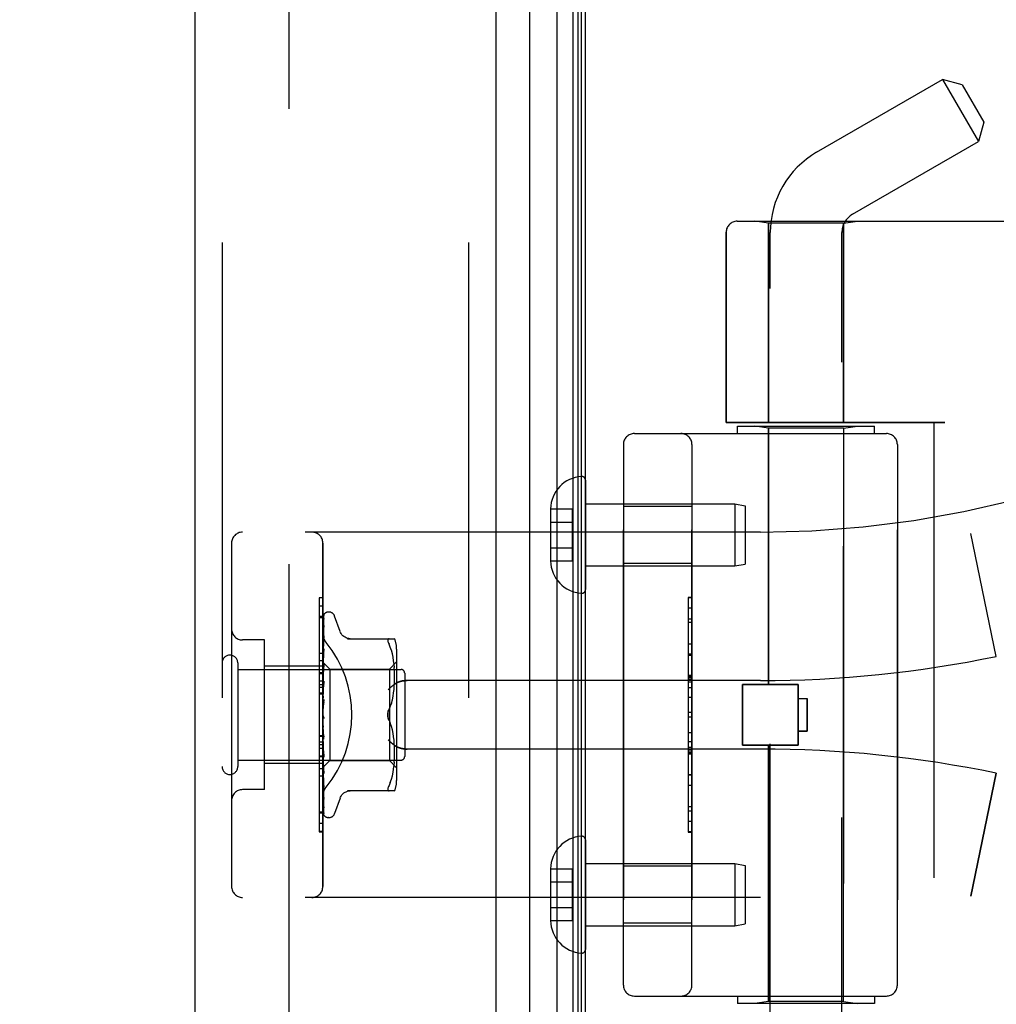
# Model space of a CAD drawing. Header units: inches. Extents: x 0 to 227, y 0 to 147.
# Tile 256 of 256: x 117.55 to 120.22, y 79.2 to 81.9. Entities that reach past the tile are written whole.
import ezdxf

# ---------------------------------------------------------------- set-up
doc = ezdxf.new("R2010")
doc.units = ezdxf.units.IN
doc.header["$LTSCALE"] = 12.466667
doc.header["$MEASUREMENT"] = 0
doc.linetypes.add('HIDDEN', pattern=[0.2, 0.1, -0.1])
doc.layers.get('0').update_dxf_attribs({"linetype": 'CONTINUOUS'})
for name, color, linetype in [('DEFAULT_2', 8, 'HIDDEN'), ('DIMENSIONS', 7, 'CONTINUOUS'), ('LEFTHAND_DOOR_ASSEMBLY', 7, 'CONTINUOUS'), ('RIGHTHAND_DOOR_ASSEMBLY', 7, 'CONTINUOUS')]:
    doc.layers.add(name, color=color, linetype=linetype)
doc.styles.get("Standard").update_dxf_attribs({"font": 'arial.ttf'})
doc.dimstyles.new('DIMSTYLE_1', dxfattribs={"dimtxt": 1, "dimasz": 1.333333, "dimexe": 0.09, "dimexo": 0.07, "dimgap": 0.0375, "dimtad": 0, "dimtih": 1, "dimtoh": 1, "dimzin": 4, "dimdsep": 46, "dimtxsty": 'Standard', "dimblk": '_FILLED', "dimblk1": '_FILLED', "dimblk2": '_FILLED', "dimcen": 0.09, "dimadec": 3, "dimazin": 1, "dimtfac": 1, "dimtdec": 3, "dimtofl": 0, "dimtmove": 0, "dimatfit": 3, "dimldrblk": '_FILLED', "dimfxl": 0, "dimtolj": 1, "dimtzin": 4, "dimarcsym": 0})

# ---------------------------------------------------------------- blocks, each defined once
blk = doc.blocks.new('_FILLED')
at = {"color": 0, "linetype": 'ByBlock'}
blk.add_solid([(0, 0), (-1, 0.2), (-1, -0.2)], dxfattribs=at)
blk = doc.blocks.new('*D12')
at = {"layer": 'DIMENSIONS', "color": 2, "linetype": 'Continuous'}
for p, q in [((118.2684, 101.6174), (114.005, 101.6174)), ((115.205, 101.6174), (115.205, 72.6174)), ((115.205, 41.6174), (115.205, 70.6174)), ((118.2794, 41.6174), (114.005, 41.6174))]:
    blk.add_line(p, q, dxfattribs=at)
at = {"layer": 'DIMENSIONS', "color": 2, "linetype": 'Continuous', "xscale": 1.3333333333, "yscale": 1.3333333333, "zscale": 1.3333333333}
for p, rotation in [((115.205, 101.6174), 90), ((115.205, 41.6174), 270)]:
    blk.add_blockref('_FILLED', p, dxfattribs=dict(at, rotation=rotation))
at = {"layer": 'DIMENSIONS', "color": 2, "linetype": 'Continuous', "insert": (115.205, 72.1174), "char_height": 1, "width": 3.494424, "attachment_point": 2, "line_spacing_factor": 0.9}
blk.add_mtext('60.00', dxfattribs=at)

msp = doc.modelspace()

# ---------------------------------------------------------------- linework, layer by layer
at = {"color": 3, "linetype": 'Continuous'}
msp.add_line((119.0977, 41.7214), (119.0977, 101.5134), dxfattribs=at)
at = {"layer": 'DEFAULT_2', "color": 8, "linetype": 'HIDDEN'}
msp.add_line((118.2852, 100.3518), (118.2852, 42.8829), dxfattribs=at)
at = {"layer": 'LEFTHAND_DOOR_ASSEMBLY', "color": 8, "linetype": 'HIDDEN'}
for p, q in [((118.1027, 101.2324), (118.1027, 42.0024)), ((118.7777, 101.2324), (118.7777, 42.0024)), ((119.513, 81.3436), (121.5767, 81.3436)), ((119.5987, 81.3384), (119.5612, 81.3436)), ((119.5987, 81.3384), (119.5987, 80.7924)), ((119.8047, 81.3384), (119.5987, 81.3384)), ((119.8047, 81.3384), (119.8422, 81.3436)), ((119.8047, 81.3384), (119.8047, 80.7924)), ((119.483, 81.3136), (119.483, 80.7924)), ((120.0817, 80.7924), (119.483, 80.7924)), ((120.0517, 80.7924), (120.0517, 79.1924)), ((119.5142, 80.7624), (119.5142, 80.7824)), ((119.5142, 80.7824), (119.8892, 80.7824)), ((119.5987, 80.7771), (119.5612, 80.7824)), ((119.5987, 80.0754), (119.5987, 80.7771)), ((119.8047, 80.7771), (119.5987, 80.7771)), ((119.8047, 80.7771), (119.8422, 80.7824)), ((119.8047, 79.2077), (119.8047, 80.7771)), ((119.8892, 80.7624), (119.8892, 80.7824)), ((119.2317, 80.7624), (119.9217, 80.7624)), ((119.2017, 80.7324), (119.2017, 79.2524)), ((119.3892, 79.2524), (119.3892, 80.7324)), ((119.9517, 80.7324), (119.9517, 79.2524)), ((119.3892, 80.5629), (119.2017, 80.5629)), ((119.5767, 80.4924), (118.1587, 80.4924)), ((120.2227, 80.1524), (120.1529, 80.489)), ((118.1287, 80.4624), (118.1287, 79.5224)), ((118.3787, 79.5224), (118.3787, 80.4624)), ((119.3892, 80.4069), (119.2017, 80.4069)), ((119.3792, 80.3133), (119.3792, 79.6714)), ((119.3792, 80.3133), (119.3892, 80.3133)), ((119.3892, 80.3131), (119.3792, 80.3131)), ((118.3687, 80.2902), (118.3687, 79.8795)), ((118.3787, 80.2902), (118.3687, 80.2902)), ((118.3787, 80.2617), (118.3687, 80.2617)), ((119.3792, 80.255), (119.3892, 80.255)), ((119.3892, 80.2448), (119.3792, 80.2448)), ((118.2187, 80.1974), (118.1587, 80.1974)), ((118.2187, 79.7874), (118.2187, 80.1974)), ((119.3892, 80.186), (119.3792, 80.186)), ((119.3792, 80.1558), (119.3892, 80.1558)), ((118.3787, 80.1254), (118.2187, 80.1254)), ((118.3787, 80.1404), (118.3687, 80.1404)), ((119.3792, 80.0992), (119.3892, 80.0992)), ((119.3792, 80.099), (119.3892, 80.099)), ((119.3892, 80.0987), (119.3792, 80.0987)), ((118.3787, 80.0843), (118.3687, 80.0843)), ((118.3787, 80.0743), (118.3687, 80.0743)), ((118.3787, 80.0671), (118.3687, 80.0671)), ((119.5767, 80.0861), (118.6091, 80.0861)), ((119.5277, 79.9094), (119.5277, 80.0754)), ((119.5277, 80.0754), (119.6797, 80.0754)), ((119.6797, 79.9094), (119.6797, 80.0754)), ((118.3787, 80.052), (118.3687, 80.052)), ((119.3792, 80.0408), (119.3892, 80.0408)), ((119.6797, 80.0374), (119.7047, 80.0374)), ((119.7047, 80.0374), (119.7047, 79.9474)), ((119.3892, 79.9987), (119.3792, 79.9987)), ((118.3687, 79.9357), (118.3787, 79.9357)), ((119.7047, 79.9474), (119.6797, 79.9474)), ((119.3892, 79.9185), (119.3792, 79.9185)), ((119.3892, 79.9029), (119.3792, 79.9029)), ((119.5277, 79.9094), (119.6797, 79.9094)), ((119.5987, 79.2077), (119.5987, 79.9094)), ((118.3687, 79.8795), (118.3787, 79.8795)), ((118.3687, 79.8791), (118.3687, 79.6718)), ((118.3787, 79.8791), (118.3687, 79.8791)), ((118.3787, 79.8774), (118.3687, 79.8774)), ((119.5767, 79.8986), (118.6091, 79.8986)), ((119.3892, 79.8953), (119.3792, 79.8953)), ((119.3892, 79.8899), (119.3792, 79.8899)), ((119.3892, 79.8851), (119.3792, 79.8851)), ((118.3787, 79.8594), (118.2187, 79.8594)), ((118.3787, 79.824), (118.3687, 79.824)), ((119.3892, 79.8267), (119.3792, 79.8267)), ((120.2227, 79.8324), (120.1529, 79.4958)), ((118.2187, 79.7874), (118.1587, 79.7874)), ((118.3687, 79.7271), (118.3787, 79.7271)), ((119.3892, 79.7004), (119.3792, 79.7004)), ((118.3787, 79.6726), (118.3687, 79.6726)), ((118.3687, 79.6718), (118.3787, 79.6718)), ((119.3892, 79.6714), (119.3792, 79.6714)), ((119.3892, 79.5779), (119.2017, 79.5779)), ((119.5767, 79.4924), (118.1587, 79.4924)), ((119.3892, 79.4219), (119.2017, 79.4219)), ((119.2317, 79.2224), (119.9217, 79.2224)), ((119.5142, 79.2224), (119.5142, 79.2024)), ((119.8892, 79.2024), (119.5142, 79.2024)), ((119.5987, 79.2077), (119.5612, 79.2024)), ((119.8047, 79.2077), (119.5987, 79.2077)), ((119.8047, 79.2077), (119.8422, 79.2024)), ((119.8892, 79.2224), (119.8892, 79.2024))]:
    msp.add_line(p, q, dxfattribs=at)
for points in [[(118.3875, 80.1904), (118.387, 80.191), (118.3866, 80.1916), (118.3861, 80.1922), (118.3857, 80.1928), (118.3852, 80.1935), (118.3848, 80.1941), (118.3844, 80.1948), (118.3839, 80.1955), (118.3835, 80.1962), (118.3832, 80.1969), (118.3828, 80.1976), (118.3824, 80.1984), (118.3821, 80.1991), (118.3817, 80.1999), (118.3814, 80.2006), (118.3811, 80.2014), (118.3808, 80.2022), (118.3805, 80.2029), (118.3803, 80.2037), (118.3801, 80.2045), (118.3798, 80.2053), (118.3796, 80.2061), (118.3795, 80.2069), (118.3793, 80.2076), (118.3792, 80.2084), (118.379, 80.2092), (118.3789, 80.21), (118.3789, 80.2107), (118.3788, 80.2115), (118.3787, 80.2123), (118.3787, 80.213), (118.3787, 80.2138)], [(118.5579, 80.0611), (118.5584, 80.0617), (118.5589, 80.0623), (118.5595, 80.0628), (118.56, 80.0634), (118.5606, 80.064), (118.5612, 80.0645), (118.5617, 80.0651), (118.5623, 80.0657), (118.5629, 80.0662), (118.5635, 80.0668), (118.5641, 80.0674), (118.5648, 80.0679), (118.5654, 80.0685), (118.566, 80.069), (118.5667, 80.0696), (118.5673, 80.0701), (118.568, 80.0707), (118.5686, 80.0712), (118.5693, 80.0717), (118.5699, 80.0723), (118.5706, 80.0728), (118.5712, 80.0733), (118.5719, 80.0738), (118.5726, 80.0743), (118.5732, 80.0748), (118.5739, 80.0753), (118.5746, 80.0757), (118.5752, 80.0762), (118.5759, 80.0766), (118.5765, 80.0771), (118.5772, 80.0775), (118.5778, 80.0779), (118.5785, 80.0783), (118.5791, 80.0787)], [(118.6091, 80.0861), (118.6079, 80.0861), (118.6066, 80.0861), (118.6053, 80.086), (118.604, 80.086), (118.6028, 80.0859), (118.6016, 80.0858), (118.6003, 80.0856), (118.5991, 80.0855), (118.598, 80.0853), (118.5968, 80.0851), (118.5957, 80.0849), (118.5946, 80.0847), (118.5935, 80.0844), (118.5924, 80.0842), (118.5914, 80.0839), (118.5904, 80.0836), (118.5894, 80.0833), (118.5885, 80.083), (118.5875, 80.0827), (118.5866, 80.0824), (118.5858, 80.082), (118.5849, 80.0817), (118.5841, 80.0814), (118.5833, 80.081), (118.5826, 80.0806), (118.5818, 80.0803), (118.5811, 80.0799), (118.5804, 80.0795), (118.5798, 80.0791), (118.5791, 80.0787)], [(118.5791, 79.906), (118.5785, 79.9064), (118.5778, 79.9069), (118.5772, 79.9073), (118.5765, 79.9077), (118.5759, 79.9081), (118.5752, 79.9086), (118.5746, 79.9091), (118.5739, 79.9095), (118.5732, 79.91), (118.5726, 79.9105), (118.5719, 79.911), (118.5712, 79.9115), (118.5706, 79.912), (118.5699, 79.9125), (118.5693, 79.913), (118.5686, 79.9136), (118.568, 79.9141), (118.5673, 79.9146), (118.5667, 79.9152), (118.566, 79.9157), (118.5654, 79.9163), (118.5648, 79.9169), (118.5641, 79.9174), (118.5635, 79.918), (118.5629, 79.9185), (118.5623, 79.9191), (118.5617, 79.9197), (118.5612, 79.9202), (118.5606, 79.9208), (118.56, 79.9214), (118.5595, 79.922), (118.5589, 79.9225), (118.5584, 79.9231), (118.5579, 79.9236)], [(118.5791, 79.906), (118.5798, 79.9057), (118.5804, 79.9053), (118.5811, 79.9049), (118.5818, 79.9045), (118.5826, 79.9041), (118.5833, 79.9038), (118.5841, 79.9034), (118.5849, 79.9031), (118.5858, 79.9027), (118.5866, 79.9024), (118.5875, 79.9021), (118.5885, 79.9018), (118.5894, 79.9015), (118.5904, 79.9012), (118.5914, 79.9009), (118.5924, 79.9006), (118.5935, 79.9004), (118.5946, 79.9001), (118.5957, 79.8999), (118.5968, 79.8997), (118.598, 79.8995), (118.5991, 79.8993), (118.6003, 79.8992), (118.6016, 79.899), (118.6028, 79.8989), (118.604, 79.8988), (118.6053, 79.8987), (118.6066, 79.8987), (118.6079, 79.8987), (118.6091, 79.8986)], [(118.3787, 79.771), (118.3787, 79.7718), (118.3787, 79.7725), (118.3788, 79.7733), (118.3789, 79.774), (118.3789, 79.7748), (118.379, 79.7756), (118.3792, 79.7764), (118.3793, 79.7772), (118.3795, 79.7779), (118.3796, 79.7787), (118.3798, 79.7795), (118.3801, 79.7803), (118.3803, 79.7811), (118.3805, 79.7819), (118.3808, 79.7826), (118.3811, 79.7834), (118.3814, 79.7842), (118.3817, 79.7849), (118.3821, 79.7857), (118.3824, 79.7864), (118.3828, 79.7872), (118.3832, 79.7879), (118.3835, 79.7886), (118.3839, 79.7893), (118.3844, 79.79), (118.3848, 79.7907), (118.3852, 79.7913), (118.3857, 79.792), (118.3861, 79.7926), (118.3866, 79.7932), (118.387, 79.7938), (118.3875, 79.7944)]]:
    msp.add_lwpolyline(points, dxfattribs=at)
for centre, radius, start, end in [((119.513, 81.3136), 0.03, 90, 180), ((119.5767, 83.2675), 2.7751, 270, 316.1116), ((119.2317, 80.7324), 0.03, 90, 180), ((119.3592, 80.7324), 0.03, 0, 90), ((119.9217, 80.7324), 0.03, 0, 90), ((118.1587, 80.4624), 0.03, 90, 180), ((118.3487, 80.4624), 0.03, 0, 90), ((118.1587, 80.2274), 0.03, 180, 270), ((119.5767, 83.2675), 3.1814, 270, 281.7157), ((119.5767, 76.7173), 3.1814, 78.2843, 90), ((118.1587, 79.7574), 0.03, 90, 180), ((118.1587, 79.5224), 0.03, 180, 270), ((118.3487, 79.5224), 0.03, 270, 360), ((119.5767, 76.7173), 2.7751, 43.8884, 90), ((119.2317, 79.2524), 0.03, 180, 270), ((119.3592, 79.2524), 0.03, 270, 360), ((119.9217, 79.2524), 0.03, 270, 360)]:
    msp.add_arc(centre, radius, start, end, dxfattribs=at)
msp.add_ellipse((118.1457, 79.9924), major_axis=(0, 0.3125), ratio=1, start_param=-2.256904, end_param=-0.884689, dxfattribs=at)
at = {"layer": 'RIGHTHAND_DOOR_ASSEMBLY', "color": 7, "linetype": 'Continuous'}
for p, q in [((119.02, 41.952), (119.02, 101.2828)), ((118.9448, 101.2544), (118.9448, 41.9804)), ((119.0634, 101.2738), (119.0634, 41.961)), ((119.0771, 101.2671), (119.0771, 41.9677)), ((119.0858, 101.2647), (119.0858, 41.9701))]:
    msp.add_line(p, q, dxfattribs=at)
at = {"layer": 'RIGHTHAND_DOOR_ASSEMBLY', "color": 3, "linetype": 'Continuous'}
for p, q in [((118.0277, 101.2324), (118.0277, 42.0024)), ((118.8527, 101.2324), (118.8527, 42.0024))]:
    msp.add_line(p, q, dxfattribs=at)
at = {"layer": 'RIGHTHAND_DOOR_ASSEMBLY', "color": 8, "linetype": 'HIDDEN'}
for p, q in [((118.1027, 101.2324), (118.1027, 42.0024)), ((118.7777, 101.2324), (118.7777, 42.0024)), ((119.7307, 81.5324), (120.0758, 81.7316)), ((120.0758, 81.7316), (120.1738, 81.5619)), ((120.1291, 81.7173), (120.0758, 81.7316)), ((120.1291, 81.7173), (120.1881, 81.6152)), ((120.1881, 81.6152), (120.1738, 81.5619)), ((119.8287, 81.3626), (120.1738, 81.5619)), ((119.513, 81.3436), (121.5767, 81.3436)), ((119.5987, 81.3384), (119.5612, 81.3436)), ((119.5987, 80.7924), (119.5987, 81.3384)), ((119.8047, 81.3384), (119.5987, 81.3384)), ((119.8047, 81.3384), (119.8422, 81.3436)), ((119.8047, 80.7924), (119.8047, 81.3384)), ((119.483, 80.7924), (119.483, 81.3136)), ((119.6037, 78.6658), (119.6037, 81.3124)), ((119.7997, 78.4644), (119.7997, 81.3124)), ((119.483, 80.7924), (120.0817, 80.7924)), ((120.0517, 80.7924), (120.0517, 79.1924)), ((119.5142, 80.7624), (119.5142, 80.7824)), ((119.5142, 80.7824), (119.8892, 80.7824)), ((119.5987, 80.7771), (119.5612, 80.7824)), ((119.5987, 80.7771), (119.5987, 80.0754)), ((119.8047, 80.7771), (119.5987, 80.7771)), ((119.8047, 80.7771), (119.8422, 80.7824)), ((119.8047, 80.7771), (119.8047, 79.2077)), ((119.8892, 80.7624), (119.8892, 80.7824)), ((119.2317, 80.7624), (119.9217, 80.7624)), ((119.2017, 79.2524), (119.2017, 80.7324)), ((119.3892, 80.7324), (119.3892, 79.2524)), ((119.9517, 79.2524), (119.9517, 80.7324)), ((119.0977, 80.6348), (119.0977, 80.335)), ((119.0022, 80.5559), (119.0022, 80.5549)), ((119.0022, 80.5559), (119.0622, 80.5559)), ((119.0022, 80.5549), (119.0022, 80.4149)), ((119.0622, 80.4138), (119.0622, 80.5559)), ((119.0977, 80.5699), (119.5068, 80.5699)), ((119.3892, 80.5629), (119.2017, 80.5629)), ((119.5068, 80.5699), (119.5068, 80.3999)), ((119.5068, 80.5699), (119.5352, 80.5649)), ((119.5352, 80.5649), (119.5352, 80.4049)), ((119.0022, 80.5199), (119.0622, 80.5199)), ((119.5767, 80.4924), (118.1587, 80.4924)), ((120.2227, 80.1524), (120.1529, 80.489)), ((118.1287, 80.4624), (118.1287, 79.5224)), ((118.3787, 80.4624), (118.3787, 79.5224)), ((119.0022, 80.4499), (119.0622, 80.4499)), ((119.0022, 80.4149), (119.0022, 80.4138)), ((119.0022, 80.4138), (119.0622, 80.4138)), ((119.0977, 80.3999), (119.5068, 80.3999)), ((119.3892, 80.4069), (119.2017, 80.4069)), ((119.5068, 80.3999), (119.5352, 80.4049)), ((118.3687, 80.313), (118.3687, 80.1057)), ((118.3787, 80.313), (118.3687, 80.313)), ((118.3787, 80.3122), (118.3687, 80.3122)), ((119.3792, 80.3134), (119.3792, 79.6714)), ((119.3892, 80.3134), (119.3792, 80.3134)), ((119.3892, 80.2844), (119.3792, 80.2844)), ((118.3787, 80.2577), (118.3687, 80.2577)), ((118.3795, 80.1352), (118.3813, 80.264)), ((118.3795, 80.1352), (118.3813, 80.2634)), ((118.3795, 80.1301), (118.3813, 80.2548)), ((118.3795, 80.13), (118.3813, 80.253)), ((118.3813, 80.254), (118.3807, 80.2527)), ((118.3821, 80.2663), (118.3816, 80.2656)), ((118.3952, 80.2736), (118.3944, 80.2736)), ((118.4263, 80.2204), (118.4109, 80.2627)), ((118.3795, 80.12), (118.3813, 80.2361)), ((118.3795, 80.1198), (118.3813, 80.2332)), ((118.3813, 80.2361), (118.3814, 80.2365)), ((118.3813, 80.2332), (118.3814, 80.2337)), ((118.2187, 80.1974), (118.1587, 80.1974)), ((118.2187, 79.7874), (118.2187, 80.1974)), ((118.3801, 80.199), (118.3793, 80.192)), ((118.3795, 80.1053), (118.3813, 80.2085)), ((118.3795, 80.105), (118.3813, 80.2047)), ((118.3813, 80.2085), (118.3813, 80.2086)), ((118.3813, 80.2086), (118.3814, 80.2086)), ((118.3813, 80.2047), (118.3813, 80.2047)), ((118.446, 80.2007), (118.5752, 80.2007)), ((118.5576, 80.2), (118.5585, 80.2005)), ((118.5598, 80.2007), (118.5585, 80.2005)), ((118.3793, 80.192), (118.3787, 80.1863)), ((118.3795, 80.0865), (118.3813, 80.1732)), ((118.3813, 80.173), (118.3806, 80.1659)), ((118.3813, 80.1732), (118.3813, 80.1731)), ((118.5634, 80.1777), (118.5598, 80.1861)), ((118.5665, 80.1688), (118.5634, 80.1777)), ((118.5807, 80.172), (118.5807, 79.8128)), ((118.3687, 80.1608), (118.3787, 80.1608)), ((118.3793, 80.1537), (118.3787, 80.1474)), ((118.3806, 80.1659), (118.3793, 80.1537)), ((118.3795, 80.0861), (118.3813, 80.1684)), ((118.569, 80.1595), (118.5664, 80.1689)), ((118.571, 80.1499), (118.569, 80.1595)), ((118.5725, 80.1404), (118.571, 80.15)), ((119.3892, 80.158), (119.3792, 80.158)), ((118.1457, 80.1344), (118.1457, 79.8504)), ((118.1457, 80.1164), (118.5927, 80.1164)), ((118.3787, 80.1254), (118.2187, 80.1254)), ((118.3787, 80.1366), (118.3977, 80.1176)), ((118.3787, 80.1331), (118.3795, 80.1301)), ((118.3787, 80.1279), (118.3795, 80.13)), ((118.3787, 80.1245), (118.3795, 80.1201)), ((118.3787, 80.1162), (118.3795, 80.1198)), ((118.3801, 80.1185), (118.3787, 80.1029)), ((118.3795, 80.1352), (118.3795, 80.1353)), ((118.3795, 80.1352), (118.3795, 80.1352)), ((118.3795, 80.0642), (118.3813, 80.1313)), ((118.3795, 80.1301), (118.3795, 80.13)), ((118.3795, 80.13), (118.3795, 80.1301)), ((118.3795, 80.0638), (118.3813, 80.1258)), ((118.3795, 80.1198), (118.3795, 80.1201)), ((118.3795, 80.12), (118.3795, 80.1198)), ((118.3813, 80.131), (118.3801, 80.1185)), ((118.3813, 80.1313), (118.3813, 80.131)), ((118.3977, 80.1176), (118.3977, 79.8671)), ((118.3977, 80.1176), (118.5607, 80.1176)), ((118.5607, 80.1176), (118.5807, 80.1376)), ((118.5607, 80.1176), (118.5607, 79.8671)), ((118.5736, 80.131), (118.5725, 80.1404)), ((118.5744, 80.1221), (118.5736, 80.1311)), ((118.5748, 80.1134), (118.5743, 80.1222)), ((118.3787, 80.1074), (118.3687, 80.1074)), ((118.3687, 80.1057), (118.3787, 80.1057)), ((118.3687, 80.1053), (118.3687, 79.6946)), ((118.3787, 80.1053), (118.3687, 80.1053)), ((118.3787, 80.1112), (118.3795, 80.1053)), ((118.3787, 80.0999), (118.3795, 80.105)), ((118.3787, 80.0936), (118.3795, 80.0866)), ((118.3795, 80.105), (118.3795, 80.1053)), ((118.3795, 80.1053), (118.3795, 80.105)), ((118.5751, 80.105), (118.5748, 80.1135)), ((118.5752, 80.0967), (118.5751, 80.1052)), ((118.5751, 80.0883), (118.5752, 80.0969)), ((118.6027, 80.1064), (118.6027, 79.8784)), ((119.3892, 80.0997), (119.3792, 80.0997)), ((119.3892, 80.0949), (119.3792, 80.0949)), ((119.3892, 80.0895), (119.3792, 80.0895)), ((118.3787, 80.0798), (118.3795, 80.0862)), ((118.3813, 80.084), (118.3787, 80.0545)), ((118.3787, 80.0723), (118.3795, 80.0644)), ((118.3787, 80.0564), (118.3795, 80.0639)), ((118.3795, 80.0861), (118.3795, 80.0866)), ((118.3795, 80.0865), (118.3795, 80.0862)), ((118.3795, 80.0393), (118.3813, 80.0843)), ((118.3795, 80.0388), (118.3813, 80.0783)), ((118.3795, 80.0641), (118.3795, 80.0644)), ((118.3795, 80.0642), (118.3795, 80.0639)), ((118.3795, 80.0638), (118.3795, 80.0641)), ((118.3813, 80.0843), (118.3813, 80.084)), ((118.5736, 80.0617), (118.5743, 80.071)), ((118.5743, 80.0708), (118.5748, 80.0799)), ((118.5748, 80.0797), (118.5751, 80.0885)), ((119.5767, 80.0861), (118.6091, 80.0861)), ((119.3892, 80.0818), (119.3792, 80.0818)), ((119.3892, 80.0663), (119.3792, 80.0663)), ((119.5277, 80.0754), (119.5277, 79.9094)), ((119.6797, 80.0754), (119.5277, 80.0754)), ((119.6797, 80.0754), (119.6797, 79.9094)), ((118.3787, 80.0491), (118.3687, 80.0491)), ((118.3787, 80.0481), (118.3795, 80.0396)), ((118.3787, 80.0308), (118.3795, 80.0391)), ((118.3795, 80.0388), (118.3795, 80.0396)), ((118.3795, 80.0393), (118.3795, 80.0391)), ((118.569, 80.0337), (118.571, 80.0432)), ((118.5709, 80.043), (118.5725, 80.0526)), ((118.5724, 80.0524), (118.5736, 80.0619)), ((119.6797, 80.0374), (119.7047, 80.0374)), ((119.7047, 79.9474), (119.7047, 80.0374)), ((118.3813, 80.0338), (118.3787, 80.0038)), ((118.3787, 80.0219), (118.3795, 80.0131)), ((118.3795, 80.0119), (118.38, 80.0166)), ((118.5598, 80.007), (118.5634, 80.0156)), ((118.5665, 80.0244), (118.569, 80.0337)), ((118.3787, 79.9947), (118.3795, 79.9858)), ((118.3787, 79.9889), (118.3789, 79.9885)), ((118.3787, 79.9764), (118.3795, 79.9853)), ((118.3795, 79.9871), (118.3802, 79.9861)), ((119.3892, 79.9861), (119.3792, 79.9861)), ((118.3787, 79.9673), (118.3795, 79.9588)), ((118.3787, 79.9496), (118.3795, 79.9583)), ((118.3813, 79.9256), (118.3787, 79.9555)), ((118.3813, 79.9316), (118.3795, 79.9592)), ((118.3795, 79.9592), (118.3795, 79.9583)), ((118.3795, 79.9586), (118.3795, 79.9588)), ((118.3813, 79.9254), (118.3795, 79.9586)), ((118.5598, 79.9778), (118.5634, 79.9692)), ((118.5665, 79.9603), (118.5634, 79.9692)), ((118.569, 79.9511), (118.5665, 79.9604)), ((118.3787, 79.9328), (118.3687, 79.9328)), ((118.3787, 79.9409), (118.3795, 79.933)), ((118.3787, 79.9243), (118.3795, 79.9325)), ((118.3813, 79.8822), (118.3795, 79.9332)), ((118.3795, 79.9332), (118.3795, 79.9325)), ((118.3795, 79.9327), (118.3795, 79.933)), ((118.3813, 79.8765), (118.3795, 79.9327)), ((118.571, 79.9416), (118.569, 79.9511)), ((118.5725, 79.9322), (118.5709, 79.9418)), ((118.5736, 79.9229), (118.5724, 79.9324)), ((119.3792, 79.944), (119.3892, 79.944)), ((119.6797, 79.9474), (119.7047, 79.9474)), ((118.3787, 79.9177), (118.3687, 79.9177)), ((118.3787, 79.9105), (118.3687, 79.9105)), ((118.3787, 79.9163), (118.3795, 79.9094)), ((118.3787, 79.9014), (118.3795, 79.9089)), ((118.3787, 79.9057), (118.3813, 79.8768)), ((118.3813, 79.837), (118.3795, 79.9095)), ((118.3795, 79.9095), (118.3795, 79.9089)), ((118.3795, 79.9091), (118.3795, 79.9094)), ((118.3813, 79.8318), (118.3795, 79.9091)), ((118.3813, 79.9256), (118.3813, 79.9254)), ((118.5743, 79.9138), (118.5736, 79.9231)), ((118.5748, 79.9049), (118.5743, 79.914)), ((118.5751, 79.8963), (118.5748, 79.9051)), ((119.6797, 79.9094), (119.5277, 79.9094)), ((119.5987, 79.9094), (119.5987, 79.2077)), ((118.3787, 79.9005), (118.3687, 79.9005)), ((118.3787, 79.8945), (118.3795, 79.8887)), ((118.3787, 79.8819), (118.3795, 79.8884)), ((118.3787, 79.8762), (118.3795, 79.8718)), ((118.3813, 79.7974), (118.3795, 79.8888)), ((118.3795, 79.8888), (118.3795, 79.8884)), ((118.3795, 79.8884), (118.3795, 79.8887)), ((118.3813, 79.793), (118.3795, 79.8884)), ((118.3813, 79.8767), (118.3813, 79.8765)), ((118.5748, 79.8712), (118.5751, 79.8797)), ((118.5752, 79.8879), (118.5751, 79.8965)), ((118.5751, 79.8796), (118.5752, 79.8881)), ((119.5767, 79.8986), (118.6091, 79.8986)), ((119.3892, 79.886), (119.3792, 79.886)), ((119.3792, 79.8858), (119.3892, 79.8858)), ((119.3792, 79.8856), (119.3892, 79.8856)), ((118.1457, 79.8684), (118.5927, 79.8684)), ((118.3787, 79.8594), (118.2187, 79.8594)), ((118.3787, 79.8663), (118.3795, 79.8715)), ((118.3787, 79.8621), (118.3795, 79.8593)), ((118.3787, 79.8553), (118.3795, 79.8591)), ((118.3787, 79.8482), (118.3795, 79.8489)), ((118.3813, 79.7648), (118.3795, 79.8719)), ((118.3795, 79.8719), (118.3795, 79.8715)), ((118.3795, 79.8716), (118.3795, 79.8718)), ((118.3813, 79.7614), (118.3795, 79.8716)), ((118.3795, 79.8489), (118.3977, 79.8671)), ((118.3813, 79.7405), (118.3795, 79.8593)), ((118.3795, 79.8593), (118.3795, 79.8591)), ((118.3795, 79.8591), (118.3795, 79.8593)), ((118.3813, 79.7382), (118.3795, 79.8591)), ((118.3813, 79.7242), (118.3795, 79.8516)), ((118.3795, 79.8516), (118.3795, 79.8514)), ((118.3795, 79.8515), (118.3795, 79.8515)), ((118.3795, 79.8489), (118.3795, 79.8489)), ((118.3813, 79.7198), (118.3795, 79.8489)), ((118.3977, 79.8671), (118.5607, 79.8671)), ((118.5607, 79.8671), (118.5807, 79.8471)), ((118.5725, 79.8444), (118.5736, 79.8538)), ((118.5736, 79.8537), (118.5744, 79.8627)), ((118.5743, 79.8626), (118.5748, 79.8714)), ((118.3787, 79.8444), (118.3687, 79.8444)), ((118.3801, 79.844), (118.3813, 79.832)), ((118.3813, 79.832), (118.3813, 79.8318)), ((118.5664, 79.8159), (118.569, 79.8253)), ((118.569, 79.8253), (118.571, 79.8349)), ((118.571, 79.8348), (118.5725, 79.8444)), ((119.3792, 79.829), (119.3892, 79.829)), ((120.1529, 79.4958), (120.2227, 79.8324)), ((118.3787, 79.8171), (118.3793, 79.8111)), ((118.3793, 79.8111), (118.3801, 79.8035)), ((118.3813, 79.7931), (118.3813, 79.793)), ((118.5634, 79.8071), (118.5598, 79.7986)), ((118.5634, 79.8071), (118.5665, 79.816)), ((119.3892, 79.7988), (119.3792, 79.7988)), ((118.2187, 79.7874), (118.1587, 79.7874)), ((118.5752, 79.7841), (118.446, 79.7841)), ((118.3814, 79.7612), (118.3813, 79.7614)), ((118.4263, 79.7644), (118.4109, 79.7221)), ((119.3892, 79.74), (119.3792, 79.74)), ((118.3787, 79.7231), (118.3687, 79.7231)), ((118.3814, 79.7375), (118.3813, 79.7382)), ((118.3828, 79.7159), (118.383, 79.7157)), ((119.3792, 79.7298), (119.3892, 79.7298)), ((118.3787, 79.6946), (118.3687, 79.6946)), ((118.3952, 79.7111), (118.3944, 79.7111)), ((119.3892, 79.6717), (119.3792, 79.6717)), ((119.3792, 79.6714), (119.3892, 79.6714)), ((119.0977, 79.6498), (119.0977, 79.35)), ((119.0977, 79.5849), (119.5068, 79.5849)), ((119.3892, 79.5779), (119.2017, 79.5779)), ((119.5068, 79.5849), (119.5068, 79.4149)), ((119.5068, 79.5849), (119.5352, 79.5799)), ((119.5352, 79.5799), (119.5352, 79.4199)), ((119.0022, 79.5709), (119.0022, 79.5699)), ((119.0022, 79.5709), (119.0622, 79.5709)), ((119.0022, 79.5699), (119.0022, 79.4299)), ((119.0622, 79.4288), (119.0622, 79.5709)), ((119.0022, 79.5349), (119.0622, 79.5349)), ((119.5767, 79.4924), (118.1587, 79.4924)), ((119.0022, 79.4649), (119.0622, 79.4649)), ((119.0022, 79.4299), (119.0022, 79.4288)), ((119.0022, 79.4288), (119.0622, 79.4288)), ((119.3892, 79.4219), (119.2017, 79.4219)), ((119.5068, 79.4149), (119.5352, 79.4199)), ((119.0977, 79.4149), (119.5068, 79.4149)), ((119.2317, 79.2224), (119.9217, 79.2224)), ((119.5142, 79.2224), (119.5142, 79.2024)), ((119.8892, 79.2024), (119.5142, 79.2024)), ((119.5987, 79.2077), (119.5612, 79.2024)), ((119.8047, 79.2077), (119.5987, 79.2077)), ((119.8047, 79.2077), (119.8422, 79.2024)), ((119.8892, 79.2224), (119.8892, 79.2024))]:
    msp.add_line(p, q, dxfattribs=at)
for points in [[(118.382, 80.2667), (118.3816, 80.2659), (118.381, 80.2646), (118.3805, 80.2632), (118.38, 80.2617), (118.3795, 80.2602), (118.3791, 80.2586), (118.3787, 80.2569)], [(118.3816, 80.2656), (118.3814, 80.2653), (118.3811, 80.2649), (118.3808, 80.2645), (118.3805, 80.264), (118.3802, 80.2635), (118.3799, 80.2629), (118.3796, 80.2623), (118.3793, 80.2617), (118.3791, 80.2611), (118.3788, 80.2604), (118.3787, 80.2602)], [(118.3795, 80.2646), (118.3795, 80.2644), (118.3791, 80.2636), (118.3787, 80.2626)], [(118.3815, 80.2559), (118.3811, 80.2545), (118.3807, 80.2525), (118.3802, 80.2504), (118.3798, 80.2483), (118.3794, 80.246), (118.379, 80.2438), (118.3787, 80.242)], [(118.3807, 80.2527), (118.3804, 80.2522), (118.3801, 80.2517), (118.3798, 80.2512), (118.3796, 80.2506), (118.3793, 80.2499), (118.379, 80.2493), (118.3788, 80.2486), (118.3787, 80.2485)], [(118.3813, 80.264), (118.3814, 80.2647), (118.3815, 80.2653), (118.3816, 80.2658), (118.3818, 80.2663), (118.382, 80.2668)], [(118.3813, 80.2634), (118.3814, 80.2639), (118.3814, 80.2644), (118.3816, 80.265), (118.3817, 80.2655), (118.3819, 80.2659), (118.382, 80.2661), (118.3821, 80.2663), (118.3822, 80.2663)], [(118.3813, 80.2548), (118.3814, 80.2552), (118.3814, 80.2557), (118.3815, 80.2559)], [(118.3816, 80.2544), (118.3816, 80.2544), (118.3816, 80.2545), (118.3816, 80.2544), (118.3815, 80.2542), (118.3813, 80.254)], [(118.3813, 80.253), (118.3814, 80.2535), (118.3814, 80.2539), (118.3815, 80.2542), (118.3816, 80.2544)], [(118.3822, 80.2663), (118.3822, 80.2663), (118.3821, 80.2663)], [(118.3814, 80.2365), (118.3811, 80.2346), (118.3806, 80.2317), (118.3802, 80.2289), (118.3797, 80.226), (118.3793, 80.2231), (118.379, 80.2202), (118.3787, 80.2182)], [(118.3802, 80.231), (118.3798, 80.2303), (118.3795, 80.2296), (118.3792, 80.2288), (118.3789, 80.228), (118.3787, 80.2276)], [(118.3814, 80.2337), (118.3814, 80.2337), (118.3814, 80.2336), (118.3813, 80.2334), (118.3812, 80.2331), (118.381, 80.2327), (118.3807, 80.2322), (118.3802, 80.231)], [(118.3787, 80.2138), (118.3787, 80.213), (118.3787, 80.2123), (118.3788, 80.2115), (118.3789, 80.2107), (118.3789, 80.21), (118.379, 80.2092), (118.3792, 80.2084), (118.3793, 80.2076), (118.3795, 80.2069), (118.3796, 80.2061), (118.3798, 80.2053), (118.3801, 80.2045), (118.3803, 80.2037), (118.3805, 80.2029), (118.3808, 80.2022), (118.3811, 80.2014), (118.3814, 80.2006), (118.3817, 80.1999), (118.3821, 80.1991), (118.3824, 80.1984), (118.3828, 80.1976), (118.3832, 80.1969), (118.3835, 80.1962), (118.3839, 80.1955), (118.3844, 80.1948), (118.3848, 80.1941), (118.3852, 80.1935), (118.3857, 80.1928), (118.3861, 80.1922), (118.3866, 80.1916), (118.387, 80.191), (118.3875, 80.1904)], [(118.3813, 80.2047), (118.3813, 80.2047), (118.3813, 80.2046), (118.3812, 80.2043), (118.3811, 80.2039), (118.3809, 80.2034), (118.3806, 80.2028), (118.3803, 80.2021), (118.38, 80.2014), (118.3797, 80.2006), (118.3793, 80.1998), (118.3789, 80.1989), (118.3787, 80.1983)], [(118.3814, 80.2086), (118.381, 80.2061), (118.3801, 80.199)], [(118.4538, 80.2007), (118.4502, 80.201), (118.4465, 80.2017), (118.4429, 80.2028), (118.4396, 80.2045), (118.4364, 80.2065), (118.4335, 80.2089), (118.431, 80.2117), (118.4289, 80.2147), (118.4272, 80.218), (118.4264, 80.2199)], [(118.5576, 80.2), (118.5569, 80.1992), (118.5565, 80.1981), (118.5564, 80.1968), (118.5565, 80.1953), (118.5569, 80.1934), (118.5576, 80.1913), (118.5585, 80.1889), (118.5598, 80.1861)], [(118.3795, 80.1636), (118.3792, 80.1628), (118.3789, 80.162), (118.3787, 80.1616)], [(118.3813, 80.1684), (118.3813, 80.1682), (118.3813, 80.1679), (118.3812, 80.1675), (118.381, 80.167), (118.3808, 80.1664), (118.3805, 80.1657), (118.3802, 80.165), (118.3795, 80.1636)], [(118.3787, 80.1366), (118.3789, 80.1363), (118.3791, 80.136), (118.3793, 80.1356), (118.3795, 80.1353)], [(118.3787, 80.1363), (118.379, 80.136), (118.3792, 80.1357), (118.3794, 80.1355), (118.3795, 80.1353), (118.3795, 80.1352), (118.3795, 80.1352)], [(118.3787, 80.1356), (118.379, 80.1354), (118.3792, 80.1353), (118.3794, 80.1352), (118.3795, 80.1352), (118.3795, 80.1352), (118.3795, 80.1352)], [(118.3787, 80.1348), (118.3789, 80.135), (118.3791, 80.1351), (118.3793, 80.1352), (118.3795, 80.1352)], [(118.3787, 80.1317), (118.379, 80.1313), (118.3792, 80.1309), (118.3794, 80.1306), (118.3795, 80.1304), (118.3795, 80.1301), (118.3795, 80.1301)], [(118.3787, 80.1298), (118.379, 80.1297), (118.3792, 80.1297), (118.3794, 80.1297), (118.3795, 80.1298), (118.3795, 80.13)], [(118.3787, 80.1221), (118.379, 80.1216), (118.3792, 80.1212), (118.3794, 80.1207), (118.3795, 80.1204), (118.3795, 80.1201), (118.3795, 80.12)], [(118.3801, 80.1219), (118.3794, 80.1204), (118.3791, 80.1197), (118.3787, 80.1189)], [(118.3787, 80.119), (118.379, 80.1191), (118.3792, 80.1192), (118.3794, 80.1193), (118.3795, 80.1195), (118.3795, 80.1198)], [(118.3813, 80.1258), (118.3813, 80.1257), (118.3813, 80.1252), (118.3812, 80.1247), (118.381, 80.1241), (118.3807, 80.1234), (118.3804, 80.1227), (118.3801, 80.1219)], [(118.3787, 80.1078), (118.379, 80.1073), (118.3792, 80.1067), (118.3794, 80.1062), (118.3795, 80.1058), (118.3795, 80.1054), (118.3795, 80.1053)], [(118.3787, 80.1037), (118.379, 80.1038), (118.3792, 80.104), (118.3794, 80.1043), (118.3795, 80.1046), (118.3795, 80.105)], [(118.3787, 80.0894), (118.379, 80.0888), (118.3792, 80.0882), (118.3794, 80.0876), (118.3795, 80.0871), (118.3795, 80.0866), (118.3795, 80.0865)], [(118.3787, 80.0843), (118.379, 80.0846), (118.3792, 80.0849), (118.3794, 80.0852), (118.3795, 80.0856), (118.3795, 80.0861)], [(118.3813, 80.0783), (118.3813, 80.0777), (118.3811, 80.077), (118.3809, 80.0763), (118.3807, 80.0756), (118.3804, 80.075), (118.3801, 80.0743), (118.3797, 80.0737), (118.3794, 80.0731), (118.3791, 80.0725), (118.3788, 80.0719), (118.3787, 80.0717)], [(118.3787, 80.0674), (118.379, 80.0668), (118.3792, 80.0662), (118.3794, 80.0656), (118.3795, 80.065), (118.3795, 80.0644), (118.3795, 80.0642)], [(118.3787, 80.0616), (118.379, 80.0619), (118.3792, 80.0623), (118.3793, 80.0627), (118.3794, 80.0632), (118.3795, 80.0636), (118.3795, 80.0638)], [(118.5791, 80.0787), (118.5785, 80.0783), (118.5778, 80.0779), (118.5772, 80.0775), (118.5765, 80.0771), (118.5759, 80.0766), (118.5752, 80.0762), (118.5746, 80.0757), (118.5739, 80.0753), (118.5732, 80.0748), (118.5726, 80.0743), (118.5719, 80.0738), (118.5712, 80.0733), (118.5706, 80.0728), (118.5699, 80.0723), (118.5693, 80.0717), (118.5686, 80.0712), (118.568, 80.0707), (118.5673, 80.0701), (118.5667, 80.0696), (118.566, 80.069), (118.5654, 80.0685), (118.5648, 80.0679), (118.5641, 80.0674), (118.5635, 80.0668), (118.5629, 80.0662), (118.5623, 80.0657), (118.5617, 80.0651), (118.5612, 80.0645), (118.5606, 80.064), (118.56, 80.0634), (118.5595, 80.0628), (118.5589, 80.0623), (118.5584, 80.0617), (118.5579, 80.0611)], [(118.5791, 80.0787), (118.5798, 80.0791), (118.5804, 80.0795), (118.5811, 80.0799), (118.5818, 80.0803), (118.5826, 80.0806), (118.5833, 80.081), (118.5841, 80.0814), (118.5849, 80.0817), (118.5858, 80.082), (118.5866, 80.0824), (118.5875, 80.0827), (118.5885, 80.083), (118.5894, 80.0833), (118.5904, 80.0836), (118.5914, 80.0839), (118.5924, 80.0842), (118.5935, 80.0844), (118.5946, 80.0847), (118.5957, 80.0849), (118.5968, 80.0851), (118.598, 80.0853), (118.5991, 80.0855), (118.6003, 80.0856), (118.6016, 80.0858), (118.6028, 80.0859), (118.604, 80.086), (118.6053, 80.086), (118.6066, 80.0861), (118.6079, 80.0861), (118.6091, 80.0861)], [(118.3787, 80.0427), (118.379, 80.0421), (118.3792, 80.0415), (118.3794, 80.0409), (118.3795, 80.0402), (118.3795, 80.0396), (118.3795, 80.0393)], [(118.3787, 80.0364), (118.379, 80.0369), (118.3792, 80.0373), (118.3794, 80.0379), (118.3795, 80.0384), (118.3795, 80.0388)], [(118.3813, 80.0274), (118.3812, 80.027), (118.3811, 80.0263), (118.3809, 80.0256), (118.3806, 80.0251), (118.3804, 80.0245), (118.3801, 80.0241), (118.3798, 80.0237), (118.3796, 80.0233), (118.3793, 80.0229), (118.3791, 80.0225), (118.3788, 80.0221), (118.3787, 80.022)], [(118.3787, 80.0162), (118.379, 80.0156), (118.3792, 80.015), (118.3794, 80.0144), (118.3795, 80.0138), (118.3795, 80.0132), (118.3795, 80.0125)], [(118.3787, 80.0096), (118.379, 80.0101), (118.3792, 80.0107), (118.3794, 80.0113), (118.3795, 80.0119)], [(118.3795, 80.0119), (118.3795, 80.0125), (118.3795, 80.0131)], [(118.38, 80.0166), (118.381, 80.0247), (118.3813, 80.0273)], [(118.5665, 80.0245), (118.5634, 80.0156), (118.5598, 80.007)], [(118.3787, 79.9881), (118.3789, 79.9878), (118.379, 79.9876), (118.3792, 79.9874), (118.3793, 79.9873), (118.3793, 79.9872), (118.3794, 79.9872)], [(118.3787, 79.9822), (118.379, 79.9828), (118.3792, 79.9834), (118.3794, 79.984), (118.3795, 79.9846), (118.3795, 79.9852), (118.3795, 79.9858)], [(118.3802, 79.9861), (118.38, 79.9864), (118.3798, 79.9868), (118.3796, 79.9872), (118.3793, 79.9876), (118.3791, 79.9881), (118.3789, 79.9885)], [(118.3789, 79.9885), (118.379, 79.9883), (118.3792, 79.9877), (118.3794, 79.9871), (118.3795, 79.9865), (118.3795, 79.9859), (118.3795, 79.9853)], [(118.3794, 79.9872), (118.3795, 79.9871), (118.3795, 79.987), (118.3796, 79.987), (118.3796, 79.9869), (118.3797, 79.9868), (118.3797, 79.9868), (118.3798, 79.9867), (118.3799, 79.9866)], [(118.38, 79.9865), (118.38, 79.9864), (118.3801, 79.9863), (118.3802, 79.9862), (118.3803, 79.9861)], [(118.3803, 79.9861), (118.3805, 79.9858), (118.3807, 79.9854), (118.3809, 79.9849), (118.3811, 79.9844), (118.3812, 79.9838), (118.3813, 79.9832), (118.3813, 79.9826), (118.3813, 79.982)], [(118.5564, 79.9924), (118.5564, 79.9948), (118.5567, 79.9972), (118.5572, 79.9997), (118.5579, 80.0022), (118.5587, 80.0046), (118.5598, 80.007)], [(118.5573, 80), (118.557, 79.9985), (118.5567, 79.997), (118.5565, 79.9954), (118.5564, 79.9939), (118.5564, 79.9924)], [(118.5564, 79.9924), (118.5564, 79.9905), (118.5566, 79.9886), (118.5569, 79.9866), (118.5573, 79.9847)], [(118.5598, 79.9778), (118.5587, 79.9802), (118.5579, 79.9826), (118.5572, 79.9851), (118.5567, 79.9876), (118.5564, 79.99), (118.5564, 79.9924)], [(118.5598, 80.007), (118.5592, 80.0057), (118.5587, 80.0044), (118.5582, 80.003), (118.5577, 80.0015)], [(118.5578, 79.9829), (118.5584, 79.9811), (118.5591, 79.9794), (118.5598, 79.9778)], [(118.3787, 79.9616), (118.379, 79.9612), (118.3792, 79.9606), (118.3794, 79.9601), (118.3795, 79.9595), (118.3795, 79.9592)], [(118.3787, 79.9552), (118.379, 79.9558), (118.3792, 79.9564), (118.3794, 79.957), (118.3795, 79.9576), (118.3795, 79.9582), (118.3795, 79.9586)], [(118.3787, 79.9377), (118.3788, 79.9375), (118.3791, 79.937), (118.3797, 79.936)], [(118.3787, 79.9355), (118.379, 79.9351), (118.3792, 79.9347), (118.3794, 79.9342), (118.3795, 79.9337), (118.3795, 79.9332)], [(118.3787, 79.9294), (118.379, 79.9301), (118.3792, 79.9307), (118.3794, 79.9313), (118.3795, 79.9319), (118.3795, 79.9325), (118.3795, 79.9327)], [(118.3797, 79.936), (118.38, 79.9354), (118.3803, 79.9349), (118.3806, 79.9343), (118.3809, 79.9337), (118.3811, 79.933), (118.3812, 79.9324), (118.3813, 79.9317), (118.3813, 79.9316)], [(118.3787, 79.9115), (118.379, 79.9112), (118.3792, 79.9108), (118.3794, 79.9104), (118.3795, 79.9099), (118.3795, 79.9095)], [(118.3787, 79.906), (118.379, 79.9066), (118.3792, 79.9072), (118.3794, 79.9078), (118.3795, 79.9084), (118.3795, 79.9089), (118.3795, 79.9091)], [(118.5579, 79.9236), (118.5584, 79.9231), (118.5589, 79.9225), (118.5595, 79.922), (118.56, 79.9214), (118.5606, 79.9208), (118.5612, 79.9202), (118.5617, 79.9197), (118.5623, 79.9191), (118.5629, 79.9185), (118.5635, 79.918), (118.5641, 79.9174), (118.5648, 79.9169), (118.5654, 79.9163), (118.566, 79.9157), (118.5667, 79.9152), (118.5673, 79.9146), (118.568, 79.9141), (118.5686, 79.9136), (118.5693, 79.913), (118.5699, 79.9125), (118.5706, 79.912), (118.5712, 79.9115), (118.5719, 79.911), (118.5726, 79.9105), (118.5732, 79.91), (118.5739, 79.9095), (118.5746, 79.9091), (118.5752, 79.9086), (118.5759, 79.9081), (118.5765, 79.9077), (118.5772, 79.9073), (118.5778, 79.9069), (118.5785, 79.9064), (118.5791, 79.906)], [(118.6091, 79.8986), (118.6079, 79.8987), (118.6066, 79.8987), (118.6053, 79.8987), (118.604, 79.8988), (118.6028, 79.8989), (118.6016, 79.899), (118.6003, 79.8992), (118.5991, 79.8993), (118.598, 79.8995), (118.5968, 79.8997), (118.5957, 79.8999), (118.5946, 79.9001), (118.5935, 79.9004), (118.5924, 79.9006), (118.5914, 79.9009), (118.5904, 79.9012), (118.5894, 79.9015), (118.5885, 79.9018), (118.5875, 79.9021), (118.5866, 79.9024), (118.5858, 79.9027), (118.5849, 79.9031), (118.5841, 79.9034), (118.5833, 79.9038), (118.5826, 79.9041), (118.5818, 79.9045), (118.5811, 79.9049), (118.5804, 79.9053), (118.5798, 79.9057), (118.5791, 79.906)], [(118.3787, 79.8903), (118.379, 79.8901), (118.3792, 79.8899), (118.3794, 79.8896), (118.3795, 79.8892), (118.3795, 79.8888)], [(118.3787, 79.889), (118.379, 79.8884), (118.3793, 79.8877)], [(118.3787, 79.8857), (118.379, 79.8863), (118.3792, 79.8868), (118.3794, 79.8874), (118.3795, 79.8879), (118.3795, 79.8883), (118.3795, 79.8884)], [(118.3793, 79.8877), (118.38, 79.8864), (118.3803, 79.8857), (118.3807, 79.8849), (118.3809, 79.8842), (118.3811, 79.8835), (118.3813, 79.8829), (118.3813, 79.8823), (118.3813, 79.8822)], [(118.3787, 79.8729), (118.379, 79.8728), (118.3792, 79.8727), (118.3794, 79.8724), (118.3795, 79.8722), (118.3795, 79.8719)], [(118.3787, 79.8693), (118.379, 79.8698), (118.3792, 79.8703), (118.3794, 79.8707), (118.3795, 79.8712), (118.3795, 79.8715), (118.3795, 79.8716)], [(118.3787, 79.8598), (118.379, 79.8598), (118.3792, 79.8598), (118.3794, 79.8597), (118.3795, 79.8595), (118.3795, 79.8593)], [(118.3787, 79.8573), (118.379, 79.8577), (118.3792, 79.8581), (118.3794, 79.8585), (118.3795, 79.8588), (118.3795, 79.8591), (118.3795, 79.8591)], [(118.3787, 79.859), (118.3789, 79.8566), (118.3801, 79.844)], [(118.3787, 79.8528), (118.3789, 79.8524), (118.3791, 79.8521), (118.3793, 79.8518), (118.3795, 79.8515)], [(118.3787, 79.8514), (118.379, 79.8516), (118.3792, 79.8517), (118.3794, 79.8517), (118.3795, 79.8517), (118.3795, 79.8516)], [(118.3787, 79.8502), (118.379, 79.8505), (118.3792, 79.8508), (118.3794, 79.8511), (118.3795, 79.8513), (118.3795, 79.8515), (118.3795, 79.8515)], [(118.3787, 79.8493), (118.3789, 79.8498), (118.3791, 79.8503), (118.3793, 79.8509), (118.3795, 79.8514)], [(118.3787, 79.8484), (118.3789, 79.8485), (118.3791, 79.8486), (118.3793, 79.8487), (118.3795, 79.8489)], [(118.3787, 79.8439), (118.3788, 79.8437), (118.3791, 79.8429), (118.3795, 79.8421)], [(118.3795, 79.8421), (118.3802, 79.8405), (118.3806, 79.8397), (118.3808, 79.839), (118.3811, 79.8383), (118.3812, 79.8378), (118.3813, 79.8373), (118.3813, 79.837)], [(118.3787, 79.804), (118.3789, 79.8035), (118.3792, 79.8027), (118.3796, 79.8019), (118.3803, 79.8004)], [(118.3875, 79.7944), (118.387, 79.7938), (118.3866, 79.7932), (118.3861, 79.7926), (118.3857, 79.792), (118.3852, 79.7913), (118.3848, 79.7907), (118.3844, 79.79), (118.3839, 79.7893), (118.3835, 79.7886), (118.3832, 79.7879), (118.3828, 79.7872), (118.3824, 79.7864), (118.3821, 79.7857), (118.3817, 79.7849), (118.3814, 79.7842), (118.3811, 79.7834), (118.3808, 79.7826), (118.3805, 79.7819), (118.3803, 79.7811), (118.3801, 79.7803), (118.3798, 79.7795), (118.3796, 79.7787), (118.3795, 79.7779), (118.3793, 79.7772), (118.3792, 79.7764), (118.379, 79.7756), (118.3789, 79.7748), (118.3789, 79.774), (118.3788, 79.7733), (118.3787, 79.7725), (118.3787, 79.7718), (118.3787, 79.771)], [(118.3801, 79.8035), (118.3806, 79.7997), (118.3813, 79.7931)], [(118.3803, 79.8004), (118.3806, 79.7997), (118.3808, 79.7991), (118.381, 79.7985), (118.3812, 79.798), (118.3813, 79.7977), (118.3813, 79.7975), (118.3813, 79.7974)], [(118.5598, 79.7986), (118.5585, 79.7959), (118.5576, 79.7934), (118.5569, 79.7913), (118.5565, 79.7895), (118.5564, 79.788), (118.5565, 79.7867), (118.5569, 79.7856), (118.5576, 79.7848), (118.5585, 79.7842), (118.5598, 79.7841)], [(118.3787, 79.7816), (118.3789, 79.7795), (118.3793, 79.7763), (118.3797, 79.7731), (118.3802, 79.7698), (118.3806, 79.7666), (118.3814, 79.7612)], [(118.3787, 79.7709), (118.3788, 79.7706), (118.3791, 79.7697), (118.3795, 79.7689), (118.3798, 79.7681), (118.3805, 79.7667)], [(118.3805, 79.7667), (118.3808, 79.7661), (118.381, 79.7656), (118.3812, 79.7652), (118.3812, 79.765)], [(118.4264, 79.7649), (118.4272, 79.7668), (118.4289, 79.77), (118.431, 79.7731), (118.4335, 79.7758), (118.4364, 79.7783), (118.4396, 79.7803), (118.4429, 79.7819), (118.4465, 79.7831), (118.4502, 79.7838), (118.4538, 79.7841)], [(118.3787, 79.7536), (118.379, 79.7518), (118.3794, 79.7491), (118.3798, 79.7466), (118.3802, 79.744), (118.3806, 79.7416), (118.3811, 79.7391), (118.3814, 79.7375)], [(118.3787, 79.7457), (118.3789, 79.745), (118.3792, 79.7443), (118.3795, 79.7436), (118.3798, 79.7429), (118.3801, 79.7423), (118.3804, 79.7417), (118.381, 79.7407)], [(118.381, 79.7407), (118.3812, 79.7403), (118.3813, 79.7399), (118.3814, 79.7397), (118.3815, 79.7397)], [(118.3812, 79.765), (118.3813, 79.7648), (118.3814, 79.7647), (118.3814, 79.7646), (118.3814, 79.7647), (118.3813, 79.7648)], [(118.3815, 79.7397), (118.3815, 79.7396), (118.3815, 79.7397), (118.3814, 79.7399), (118.3814, 79.7402), (118.3813, 79.7405)], [(118.3787, 79.7341), (118.379, 79.7325), (118.3794, 79.7305), (118.3799, 79.7287), (118.3803, 79.7269), (118.3808, 79.7252), (118.3813, 79.7236), (118.3816, 79.7224)], [(118.3787, 79.7293), (118.3789, 79.7286), (118.3792, 79.7279), (118.3795, 79.7272), (118.3799, 79.7266), (118.3802, 79.726), (118.3805, 79.7254), (118.3808, 79.7249), (118.3811, 79.7244), (118.3816, 79.7237)], [(118.3787, 79.7239), (118.3792, 79.7223), (118.3796, 79.721), (118.3802, 79.7198), (118.3808, 79.7186), (118.3815, 79.7175), (118.3823, 79.7163), (118.3831, 79.7155)], [(118.3787, 79.7224), (118.3788, 79.722), (118.379, 79.7216), (118.3792, 79.7212), (118.3794, 79.7208), (118.3796, 79.7204), (118.3797, 79.72), (118.3799, 79.7197), (118.3802, 79.7193), (118.3804, 79.719), (118.3806, 79.7186), (118.3808, 79.7183), (118.381, 79.718), (118.3812, 79.7178), (118.3814, 79.7175), (118.3816, 79.7172), (118.3818, 79.717), (118.382, 79.7168), (118.3822, 79.7166), (118.3823, 79.7164), (118.3825, 79.7162), (118.3826, 79.7161), (118.3828, 79.7159)], [(118.3818, 79.7233), (118.3818, 79.7233), (118.3818, 79.7233), (118.3817, 79.7234), (118.3816, 79.7236), (118.3815, 79.724), (118.3814, 79.7245), (118.3814, 79.725), (118.3813, 79.7254)], [(118.3816, 79.7225), (118.3816, 79.7225), (118.3815, 79.723), (118.3814, 79.7236), (118.3813, 79.7242)], [(118.383, 79.7157), (118.383, 79.7157), (118.383, 79.7157), (118.3829, 79.7157), (118.3828, 79.7159), (118.3827, 79.716), (118.3826, 79.7162), (118.3824, 79.7164), (118.3823, 79.7167), (118.3821, 79.7169), (118.382, 79.7172), (118.3819, 79.7174), (118.3817, 79.7177), (118.3816, 79.718), (118.3815, 79.7183), (118.3815, 79.7187), (118.3814, 79.719), (118.3814, 79.7193), (118.3814, 79.7197), (118.3813, 79.7198)], [(118.3816, 79.7237), (118.3817, 79.7234), (118.3818, 79.7233)]]:
    msp.add_lwpolyline(points, dxfattribs=at)
for centre, radius, start, end in [((119.8577, 81.3124), 0.254, 120, 180), ((119.8577, 81.3124), 0.058, 120, 180), ((119.513, 81.3136), 0.03, 90, 180), ((119.5767, 83.2675), 2.7751, 270, 316.1116), ((119.2317, 80.7324), 0.03, 90, 180), ((119.3592, 80.7324), 0.03, 0, 90), ((119.9217, 80.7324), 0.03, 0, 90), ((119.0922, 80.5549), 0.09, 93.2246, 179.328), ((119.0877, 80.6348), 0.01, 360, 93.2246), ((118.1587, 80.4624), 0.03, 90, 180), ((118.3487, 80.4624), 0.03, 0, 90), ((119.0922, 80.4149), 0.09, 180.672, 266.7754), ((119.0877, 80.335), 0.01, 266.7754, 0), ((118.3944, 80.257), 0.0167, 90, 152.8512), ((118.3952, 80.257), 0.0167, 20, 90), ((118.1587, 80.2274), 0.03, 180, 270), ((118.5031, 80.172), 0.0776, 0, 22.0761), ((118.1242, 80.1344), 0.0215, 0, 180), ((119.5767, 83.2675), 3.1814, 270, 281.7157), ((118.5927, 80.1064), 0.01, 0, 90), ((118.5927, 79.8784), 0.01, 270, 360), ((119.5767, 76.7173), 3.1814, 78.2843, 90), ((118.1242, 79.8504), 0.0215, 180, 360), ((118.5031, 79.8128), 0.0776, 337.9239, 360), ((118.1587, 79.7574), 0.03, 90, 180), ((118.3944, 79.7278), 0.0167, 227.7647, 270), ((118.3952, 79.7278), 0.0167, 270, 340), ((119.0922, 79.5699), 0.09, 93.2246, 179.328), ((119.0877, 79.6498), 0.01, 360, 93.2246), ((118.1587, 79.5224), 0.03, 180, 270), ((118.3487, 79.5224), 0.03, 270, 360), ((119.5767, 76.7173), 2.7751, 43.8884, 90), ((119.0922, 79.4299), 0.09, 180.672, 266.7754), ((119.0877, 79.35), 0.01, 266.7754, 0), ((119.2317, 79.2524), 0.03, 180, 270), ((119.3592, 79.2524), 0.03, 270, 360), ((119.9217, 79.2524), 0.03, 270, 360)]:
    msp.add_arc(centre, radius, start, end, dxfattribs=at)
msp.add_ellipse((118.1457, 79.9924), major_axis=(0, 0.3125), ratio=1, start_param=-2.256904, end_param=-0.884689, dxfattribs=at)

# ---------------------------------------------------------------- dimensions: what is measured, and where the dimension line sits
at = {"layer": 'DIMENSIONS', "color": 2, "linetype": 'Continuous'}
dim = msp.add_linear_dim(base=(115.205, 101.6174), p1=(118.3494, 41.6174), p2=(118.3384, 101.6174), angle=90, dimstyle='DIMSTYLE_1', dxfattribs=at)
dim.commit()
dim.dimension.update_dxf_attribs({"geometry": '*D12', "text_midpoint": (115.1973, 71.6118), "dimtype": 160})

doc.saveas('drawing.dxf')
